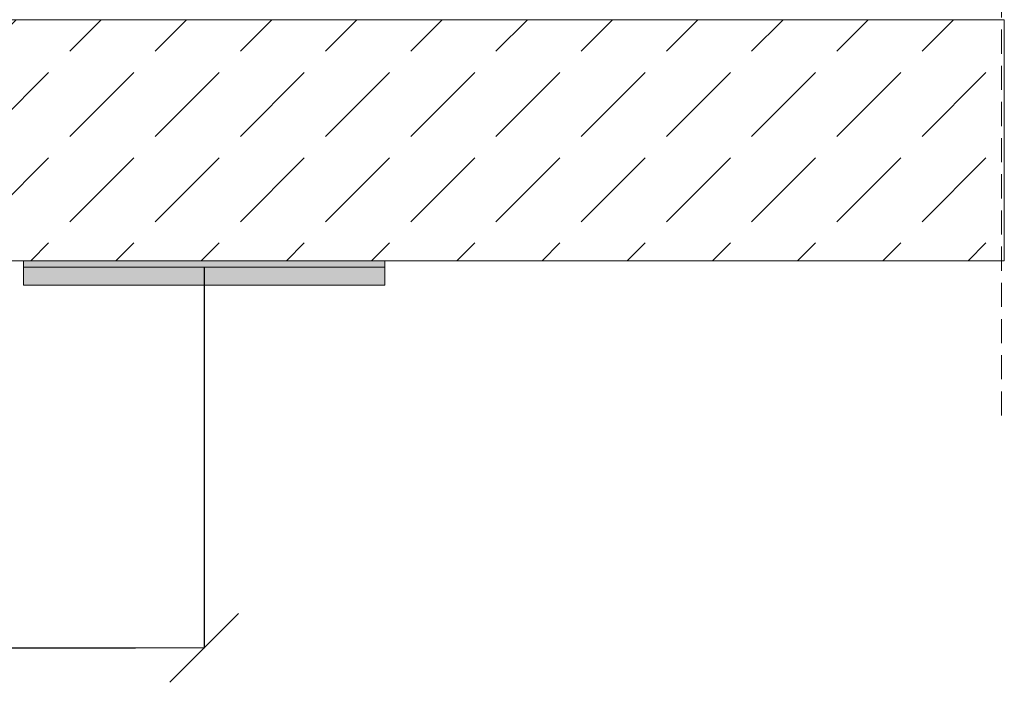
# Model space of a CAD drawing. Header units: millimetres. Extents: x -7814 to 55813, y 465 to 25965.
# Tile 72 of 112: x 53154 to 53971, y 6989 to 7539. Entities that reach past the tile are written whole.
import ezdxf

# ---------------------------------------------------------------- set-up
doc = ezdxf.new("R2010")
doc.units = ezdxf.units.MM
doc.linetypes.add('Hidden Line', pattern=[30.00000000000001, 20, -10.00000000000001])
for name, color, linetype, lineweight in [('2D Drafting - General102', 254, 'Continuous', 13), ('2D Drafting - General2', 251, 'Continuous', 15), ('2D Drafting - General81', 251, 'Continuous', 20)]:
    doc.layers.add(name, color=color, linetype=linetype, lineweight=lineweight)
doc.layers.add('Wymiarowanie', color=7, linetype='Continuous')
doc.styles.add('GENERATED_STYLE_3', font='kartika.ttf')
doc.dimstyles.new('GENERATED_STYLE__8', dxfattribs={"dimtxt": 60.00000238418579, "dimasz": 56.99999999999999, "dimexe": 0.18, "dimexo": 0, "dimgap": 0.09, "dimtad": 1, "dimtih": 1, "dimtoh": 1, "dimdec": 1, "dimlfac": 0.1, "dimzin": 0, "dimdsep": 46, "dimtxsty": 'GENERATED_STYLE_3', "dimblk": 'ARROWHEAD_6', "dimblk1": 'ARROWHEAD_6', "dimblk2": 'ARROWHEAD_6', "dimcen": 0.09, "dimclrd": 161, "dimclre": 161, "dimclrt": 161, "dimadec": 0, "dimazin": 0, "dimtfac": 1, "dimtdec": 4, "dimtmove": 0, "dimatfit": 3, "dimfxl": 0, "dimtolj": 1, "dimtzin": 0, "dimarcsym": 0})

# ---------------------------------------------------------------- blocks, each defined once
blk = doc.blocks.new('ARROWHEAD_6')
at = {"color": 0, "linetype": 'Continuous', "lineweight": 0}
for p, q in [((-0.5, -0.5), (0.5, 0.5)), ((0, 0), (-1, 0))]:
    blk.add_line(p, q, dxfattribs=at)
blk = doc.blocks.new('*D64')
at = {"layer": 'Defpoints', "color": 0, "linetype": 'Continuous'}
for p in [(51807.1814074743, 7384.515630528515), (53306.94879310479, 7333.796896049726), (53306.94879310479, 7017.987971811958)]:
    blk.add_point(p, dxfattribs=at)
at = {"layer": 'Wymiarowanie', "color": 161, "linetype": 'Continuous', "lineweight": -2}
for p, q in [((51807.1814074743, 7384.515630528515), (51807.1814074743, 7017.807971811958)), ((53306.94879310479, 7333.796896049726), (53306.94879310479, 7017.807971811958)), ((51864.1814074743, 7017.987971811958), (53249.94879310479, 7017.987971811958))]:
    blk.add_line(p, q, dxfattribs=at)
at = {"layer": 'Wymiarowanie', "color": 161, "linetype": 'Continuous', "lineweight": -2, "xscale": 56.99999999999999, "yscale": 56.99999999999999, "zscale": 56.99999999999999, "rotation": 180}
blk.add_blockref('ARROWHEAD_6', (51807.1814074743, 7017.987971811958), dxfattribs=at)
at = {"layer": 'Wymiarowanie', "color": 161, "linetype": 'Continuous', "lineweight": -2, "xscale": 56.99999999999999, "yscale": 56.99999999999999, "zscale": 56.99999999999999}
blk.add_blockref('ARROWHEAD_6', (53306.94879310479, 7017.987971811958), dxfattribs=at)
at = {"layer": 'Wymiarowanie', "color": 161, "linetype": 'Continuous', "lineweight": 25, "insert": (52557.06510028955, 7049.126094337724), "char_height": 60.00000238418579, "attachment_point": 5, "style": 'GENERATED_STYLE_3'}
blk.add_mtext('\\A1;150.0', dxfattribs=at)

msp = doc.modelspace()

# ---------------------------------------------------------------- hatches: boundary and pattern name
at = {"layer": '2D Drafting - General102', "linetype": 'Continuous'}
for points in [[(53156.9487931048, 7333.796896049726), (53156.9487931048, 7338.883893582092), (53456.94879310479, 7338.883893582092), (53456.94879310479, 7333.796896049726)], [(53156.9487931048, 7318.796896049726), (53156.9487931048, 7333.796896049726), (53456.94879310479, 7333.796896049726), (53456.94879310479, 7318.796896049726)]]:
    msp.add_hatch(color=256, dxfattribs=at).paths.add_polyline_path(points)
at = {"layer": '2D Drafting - General81', "linetype": 'Continuous'}
h = msp.add_hatch(dxfattribs=at)
h.set_pattern_fill('BETON', color=256, style=0, pattern_type=2)
h.set_pattern_definition([(44.99999999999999, (98803.87108439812, -47641.55253353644), (-70.71067811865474, 70.71067811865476), [75, -25]), (44.99999999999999, (98803.87108439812, -47570.84185541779), (-70.71067811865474, 70.71067811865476), [75, -25])])
h.paths.add_polyline_path([(53970.88445645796, 7338.883893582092), (52037.63915580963, 7338.8838935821), (52037.63915580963, 7338.9708833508), (51852.72615465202, 7338.9708833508), (51852.72615465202, 7358.970873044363), (52032.63915580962, 7538.883874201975), (53970.88445645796, 7538.883874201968)])

# ---------------------------------------------------------------- linework, layer by layer
at = {"layer": '2D Drafting - General2', "linetype": 'Hidden Line'}
msp.add_line((53968.47014784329, 7210.698656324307), (53968.47014784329, 8188.930404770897), dxfattribs=at)
at = {"layer": '2D Drafting - General2', "linetype": 'Continuous'}
for p, q in [((53156.9487931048, 7318.796896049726), (53156.9487931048, 7338.883893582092)), ((53456.94879310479, 7318.796896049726), (53456.94879310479, 7338.883893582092)), ((53456.94879310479, 7333.796896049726), (53156.9487931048, 7333.796896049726)), ((53456.94879310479, 7318.796896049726), (53156.9487931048, 7318.796896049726))]:
    msp.add_line(p, q, dxfattribs=at)
at = {"layer": '2D Drafting - General2', "linetype": 'Continuous', "flags": 128}
for points in [[(53970.88445645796, 7338.883893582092), (52037.63915580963, 7338.8838935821), (52037.63915580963, 7338.9708833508), (51852.72615465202, 7338.9708833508), (51852.72615465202, 7358.970873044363), (52032.63915580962, 7538.883874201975), (53970.88445645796, 7538.883874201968)], [(53156.9487931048, 7333.796896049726), (53156.9487931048, 7338.883893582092), (53456.94879310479, 7338.883893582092), (53456.94879310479, 7333.796896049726)], [(53156.9487931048, 7318.796896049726), (53156.9487931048, 7333.796896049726), (53456.94879310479, 7333.796896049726), (53456.94879310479, 7318.796896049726)]]:
    msp.add_lwpolyline(points, close=True, dxfattribs=at)

# ---------------------------------------------------------------- dimensions: what is measured, and where the dimension line sits
at = {"layer": 'Wymiarowanie', "color": 161, "linetype": 'Continuous', "lineweight": 25}
dim = msp.add_linear_dim(base=(53306.94879310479, 7017.987971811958), p1=(51807.1814074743, 7384.515630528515), p2=(53306.94879310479, 7333.796896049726), dimstyle='GENERATED_STYLE__8', dxfattribs=at)
dim.commit()
dim.dimension.update_dxf_attribs({"geometry": '*D64', "text_midpoint": (52557.06510028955, 7049.126094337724)})

doc.saveas('drawing.dxf')
